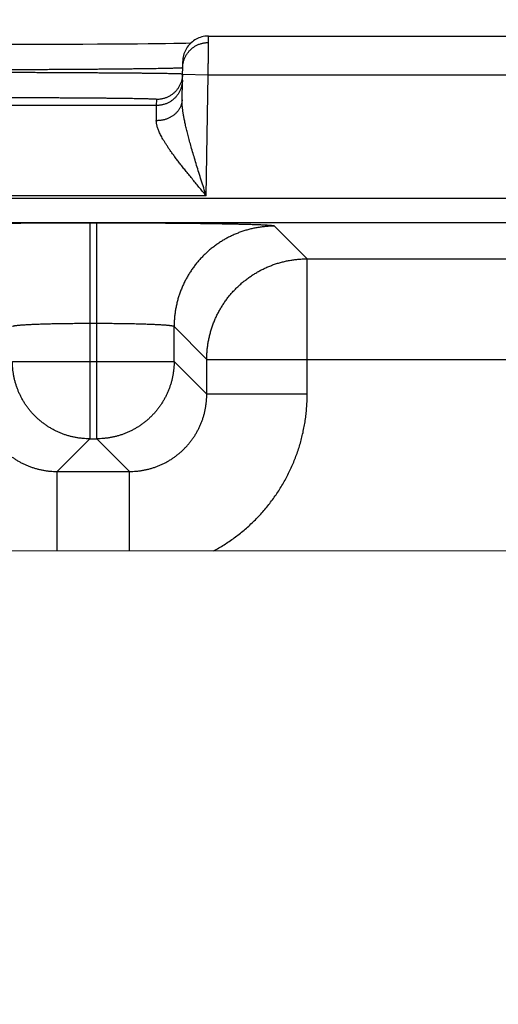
# Model space of a CAD drawing. Header units: inches. Extents: x 0 to 34, y 0 to 22.
# Tile 103 of 112: x 24.624 to 24.996, y 16.674 to 17.438. Entities that reach past the tile are written whole.
import ezdxf

# ---------------------------------------------------------------- set-up
doc = ezdxf.new("R2010")
doc.units = ezdxf.units.IN
doc.header["$LTSCALE"] = 1.87
doc.header["$MEASUREMENT"] = 0
doc.layers.get('0').update_dxf_attribs({"linetype": 'CONTINUOUS'})
doc.layers.add('DIMENSIONS', color=7, linetype='CONTINUOUS')
doc.styles.get("Standard").update_dxf_attribs({"font": 'txt', "width": 0.8})
doc.dimstyles.new('DIMSTYLE_1', dxfattribs={"dimtxt": 0.125, "dimasz": 0.18, "dimexe": 0.18, "dimexo": 0.0625, "dimgap": 0.09, "dimtad": 0, "dimtih": 1, "dimtoh": 1, "dimdec": 3, "dimzin": 4, "dimdsep": 46, "dimtxsty": 'STANDARD', "dimblk": '_FILLED', "dimblk1": '_FILLED', "dimblk2": '_FILLED', "dimcen": 0.09, "dimadec": 0, "dimazin": 0, "dimtp": 0.01, "dimtm": 0.01, "dimtfac": 1, "dimtdec": 3, "dimtofl": 0, "dimtmove": 0, "dimatfit": 3, "dimldrblk": '_FILLED', "dimfxl": 1, "dimtolj": 1, "dimtzin": 4, "dimarcsym": 0})

# ---------------------------------------------------------------- blocks, each defined once
blk = doc.blocks.new('_FILLED')
at = {"color": 0, "linetype": 'BYBLOCK'}
blk.add_solid([(0, 0), (-1, 0.1736), (-1, -0.1736)], dxfattribs=at)
blk = doc.blocks.new('*D7')
at = {"layer": 'DIMENSIONS', "color": 2, "linetype": 'CONTINUOUS'}
for p, q in [((18.86444, 15.90956), (18.86444, 19.04989)), ((25.36445, 15.91792), (25.36445, 19.04989)), ((18.86444, 18.92489), (21.29109, 18.92489)), ((25.36445, 18.92489), (22.74109, 18.92489))]:
    blk.add_line(p, q, dxfattribs=at)
at = {"layer": 'DIMENSIONS', "color": 2, "linetype": 'CONTINUOUS', "xscale": 0.18, "yscale": 0.18, "zscale": 0.18, "rotation": 180}
blk.add_blockref('_FILLED', (18.86444, 18.92489), dxfattribs=at)
at = {"layer": 'DIMENSIONS', "color": 2, "linetype": 'CONTINUOUS', "xscale": 0.18, "yscale": 0.18, "zscale": 0.18}
blk.add_blockref('_FILLED', (25.36445, 18.92489), dxfattribs=at)
at = {"layer": 'DIMENSIONS', "color": 2, "linetype": 'CONTINUOUS', "width": 0.8}
for s, p in [('[', (21.97859, 18.86239)), (']', (22.57859, 18.86239)), ('6.500', (21.35359, 18.86239)), ('165.1', (22.07859, 18.86239))]:
    blk.add_text(s, height=0.125, dxfattribs=at).set_placement(p)

msp = doc.modelspace()

# ---------------------------------------------------------------- linework, layer by layer
at = {"color": 7, "linetype": 'CONTINUOUS'}
for p, q in [((24.77093, 17.42489), (25.01996, 17.42489)), ((24.62447, 17.41825), (24.6121, 17.41823)), ((24.63684, 17.41828), (24.62447, 17.41825)), ((24.64882, 17.41832), (24.63684, 17.41828)), ((24.65968, 17.41836), (24.64882, 17.41832)), ((24.67335, 17.41842), (24.65968, 17.41836)), ((24.68477, 17.41848), (24.67335, 17.41842)), ((24.69468, 17.41854), (24.68477, 17.41848)), ((24.70611, 17.41862), (24.69468, 17.41854)), ((24.71584, 17.4187), (24.70611, 17.41862)), ((24.72414, 17.41878), (24.71584, 17.4187)), ((24.73127, 17.41885), (24.72414, 17.41878)), ((24.73742, 17.41893), (24.73127, 17.41885)), ((24.74389, 17.41902), (24.73742, 17.41893)), ((24.74911, 17.4191), (24.74389, 17.41902)), ((24.75333, 17.41917), (24.74911, 17.4191)), ((24.75703, 17.41925), (24.75333, 17.41917)), ((24.75042, 17.37548), (24.75094, 17.40524)), ((24.75076, 17.39524), (24.77076, 17.39489)), ((24.76912, 17.30099), (24.77076, 17.39489)), ((24.77076, 17.39489), (25.02013, 17.39489)), ((24.73068, 17.37099), (24.73077, 17.37567)), ((24.73068, 17.37099), (24.13021, 17.37099)), ((25.80914, 17.29884), (18.41877, 17.29884)), ((24.76912, 17.30099), (24.09177, 17.30099)), ((25.80914, 17.27982), (18.41877, 17.27982)), ((24.68423, 17.27974), (24.67866, 17.27974)), ((24.67866, 17.27974), (24.67866, 17.11237)), ((24.68423, 17.11237), (24.68423, 17.27974)), ((24.84758, 17.25201), (24.82221, 17.27737)), ((24.84758, 17.25201), (25.44531, 17.25201)), ((24.84758, 17.147), (24.84758, 17.25201)), ((24.68423, 17.20175), (24.67866, 17.20175)), ((24.74422, 17.17237), (24.74422, 17.19939)), ((24.76959, 17.17402), (24.74422, 17.19939)), ((24.61867, 17.17237), (24.74422, 17.17237)), ((24.74422, 17.17237), (24.76959, 17.147)), ((24.76959, 17.17402), (25.5233, 17.17402)), ((24.76959, 17.147), (24.76959, 17.17402)), ((24.84758, 17.147), (24.76959, 17.147)), ((24.67866, 17.11237), (24.65329, 17.08701)), ((24.67866, 17.11237), (24.68423, 17.11237)), ((24.68423, 17.11237), (24.7096, 17.08701)), ((24.65329, 17.08701), (24.7096, 17.08701)), ((24.65329, 17.0254), (24.65329, 17.08701)), ((24.7096, 17.02537), (24.7096, 17.08701)), ((25.65173, 17.02486), (18.56512, 17.02866))]:
    msp.add_line(p, q, dxfattribs=at)
msp.add_lwpolyline([(24.77093, 17.42489), (24.77032, 17.42488), (24.76915, 17.42481), (24.76799, 17.42467), (24.76684, 17.42446), (24.7657, 17.42419), (24.76458, 17.42385), (24.76348, 17.42344), (24.7624, 17.42298), (24.76136, 17.42245), (24.76035, 17.42186), (24.75937, 17.42121), (24.75844, 17.4205), (24.75755, 17.41974), (24.7567, 17.41894), (24.7559, 17.41808), (24.75515, 17.41718), (24.75446, 17.41623), (24.75383, 17.41525), (24.75325, 17.41423), (24.75273, 17.41318), (24.75228, 17.4121), (24.75189, 17.41099), (24.75156, 17.40987), (24.75131, 17.40873), (24.75111, 17.40757), (24.75099, 17.40641), (24.75094, 17.40524)], dxfattribs=at)
for points, knots in [([(24.75085, 17.40031), (24.75086, 17.40066), (24.75089, 17.4014), (24.75101, 17.40251), (24.7512, 17.40365), (24.75144, 17.40477), (24.75176, 17.40588), (24.75214, 17.40696), (24.75258, 17.40803), (24.75307, 17.40906), (24.75363, 17.41007), (24.75425, 17.41104), (24.75492, 17.41198), (24.75564, 17.41288), (24.75642, 17.41373), (24.75724, 17.41454), (24.7581, 17.41529), (24.75901, 17.416), (24.75996, 17.41665), (24.76094, 17.41725), (24.76196, 17.41779), (24.763, 17.41827), (24.76407, 17.4187), (24.76517, 17.41905), (24.76628, 17.41935), (24.76741, 17.41958), (24.76855, 17.41974), (24.7697, 17.41984), (24.77046, 17.41986), (24.77085, 17.41986)], [0, 0, 0, 0, 0.033932, 0.071088, 0.108243, 0.145399, 0.182555, 0.21971, 0.256866, 0.294022, 0.331178, 0.368334, 0.40549, 0.442646, 0.479802, 0.516958, 0.554115, 0.591272, 0.628428, 0.665585, 0.702742, 0.739899, 0.777056, 0.814213, 0.851371, 0.888528, 0.925685, 0.962843, 1, 1, 1, 1]), ([(24.77076, 17.39489), (24.77076, 17.39541), (24.77077, 17.39646), (24.77078, 17.39804), (24.77079, 17.3996), (24.7708, 17.40115), (24.7708, 17.40268), (24.77081, 17.40419), (24.77082, 17.40568), (24.77083, 17.40714), (24.77084, 17.40856), (24.77085, 17.40994), (24.77085, 17.41129), (24.77086, 17.41259), (24.77087, 17.41384), (24.77088, 17.41503), (24.77088, 17.41617), (24.77089, 17.41725), (24.77089, 17.41827), (24.7709, 17.41923), (24.77091, 17.42011), (24.77091, 17.42093), (24.77091, 17.42167), (24.77092, 17.42234), (24.77092, 17.42294), (24.77093, 17.42346), (24.77093, 17.42389), (24.77093, 17.42425), (24.77093, 17.42451), (24.77093, 17.42474), (24.77093, 17.42479), (24.77093, 17.42488), (24.77093, 17.42489)], [0, 0, 0, 0, 0.052626, 0.105099, 0.157274, 0.209004, 0.260148, 0.310582, 0.360188, 0.408821, 0.456319, 0.502545, 0.54739, 0.590733, 0.632434, 0.672367, 0.710433, 0.746535, 0.780556, 0.812384, 0.841944, 0.869174, 0.894008, 0.91638, 0.936223, 0.953469, 0.968071, 0.979991, 0.989197, 0.995659, 0.999359, 1, 1, 1, 1]), ([(24.75066, 17.39535), (24.75053, 17.39535), (24.75033, 17.39541), (24.7498, 17.39542), (24.74912, 17.39546), (24.74823, 17.39549), (24.74715, 17.39553), (24.74587, 17.39556), (24.7444, 17.39559), (24.74274, 17.39563), (24.74089, 17.39566), (24.73885, 17.3957), (24.73663, 17.39573), (24.73423, 17.39577), (24.73165, 17.3958), (24.72889, 17.39584), (24.72596, 17.39587), (24.72287, 17.39591), (24.7196, 17.39594), (24.71618, 17.39597), (24.7126, 17.39601), (24.70886, 17.39604), (24.70498, 17.39607), (24.70095, 17.3961), (24.69678, 17.39613), (24.69247, 17.39616), (24.68804, 17.39619), (24.68348, 17.39622), (24.6788, 17.39625), (24.674, 17.39628), (24.6691, 17.39631), (24.66409, 17.39634), (24.65899, 17.39636), (24.6538, 17.39639), (24.64852, 17.39641), (24.64316, 17.39644), (24.63772, 17.39646), (24.63222, 17.39648), (24.62666, 17.3965), (24.62105, 17.39652), (24.61539, 17.39654), (24.60969, 17.39656), (24.60396, 17.39657), (24.59819, 17.39659), (24.59241, 17.3966), (24.58662, 17.39662), (24.58275, 17.39663), (24.58081, 17.39663)], [0, 0, 0, 0, 0.001759, 0.004678, 0.008756, 0.013989, 0.020371, 0.027896, 0.036555, 0.046339, 0.057235, 0.069229, 0.082307, 0.096452, 0.11165, 0.127883, 0.145133, 0.163377, 0.182595, 0.202765, 0.223864, 0.245867, 0.268746, 0.292475, 0.317028, 0.342378, 0.368498, 0.395356, 0.422919, 0.451153, 0.480029, 0.509514, 0.539571, 0.570164, 0.601259, 0.632824, 0.664824, 0.697217, 0.729963, 0.763023, 0.796357, 0.829928, 0.863696, 0.897625, 0.931678, 0.965816, 1, 1, 1, 1]), ([(24.75085, 17.40021), (24.75085, 17.40018), (24.75065, 17.40016), (24.75041, 17.40011), (24.74988, 17.40007), (24.7492, 17.40003), (24.74831, 17.39998), (24.74722, 17.39994), (24.74594, 17.39989), (24.74447, 17.39985), (24.74281, 17.3998), (24.74096, 17.39975), (24.73892, 17.39971), (24.7367, 17.39966), (24.7343, 17.39962), (24.73172, 17.39957), (24.72896, 17.39953), (24.72603, 17.39948), (24.72294, 17.39944), (24.71967, 17.39939), (24.71625, 17.39935), (24.71266, 17.39931), (24.70893, 17.39927), (24.70504, 17.39923), (24.70101, 17.39919), (24.69684, 17.39915), (24.69254, 17.39911), (24.6881, 17.39907), (24.68354, 17.39903), (24.67886, 17.399), (24.67406, 17.39896), (24.66916, 17.39893), (24.66415, 17.3989), (24.65905, 17.39886), (24.65385, 17.39883), (24.64857, 17.3988), (24.64321, 17.39878), (24.63777, 17.39875), (24.63227, 17.39872), (24.62671, 17.3987), (24.6211, 17.39868), (24.61543, 17.39865), (24.60973, 17.39863), (24.604, 17.39862), (24.59823, 17.3986), (24.59245, 17.39858), (24.58665, 17.39857), (24.58278, 17.39856), (24.58085, 17.39856)], [0, 0, 0, 0, 0.000644, 0.002418, 0.005347, 0.009432, 0.01467, 0.021056, 0.028582, 0.037241, 0.047021, 0.057913, 0.069902, 0.082972, 0.097108, 0.112297, 0.12852, 0.145758, 0.163988, 0.183191, 0.203345, 0.224428, 0.246413, 0.269274, 0.292984, 0.317518, 0.342848, 0.368947, 0.395784, 0.423326, 0.451538, 0.480391, 0.509854, 0.539891, 0.570463, 0.601535, 0.633076, 0.665051, 0.697422, 0.730145, 0.763181, 0.796494, 0.830046, 0.863797, 0.897706, 0.931736, 0.965847, 1, 1, 1, 1]), ([(24.75068, 17.39064), (24.75068, 17.39026), (24.75064, 17.38949), (24.75052, 17.38835), (24.75034, 17.38721), (24.75009, 17.38609), (24.74977, 17.38498), (24.74939, 17.38389), (24.74896, 17.38283), (24.74846, 17.38179), (24.7479, 17.38078), (24.74728, 17.37981), (24.74661, 17.37888), (24.74589, 17.37798), (24.74512, 17.37713), (24.74429, 17.37632), (24.74343, 17.37556), (24.74252, 17.37486), (24.74157, 17.3742), (24.74059, 17.3736), (24.73957, 17.37306), (24.73853, 17.37258), (24.73746, 17.37216), (24.73636, 17.3718), (24.73525, 17.37151), (24.73412, 17.37128), (24.73298, 17.37111), (24.73184, 17.37101), (24.73107, 17.37099), (24.73068, 17.37099)], [0, 0, 0, 0, 0.037036, 0.074073, 0.111109, 0.148146, 0.185182, 0.222218, 0.259255, 0.296292, 0.333328, 0.370365, 0.407402, 0.444439, 0.481476, 0.518513, 0.55555, 0.592587, 0.629624, 0.666662, 0.703699, 0.740736, 0.777774, 0.814812, 0.851849, 0.888887, 0.925925, 0.962962, 1, 1, 1, 1]), ([(24.75076, 17.39524), (24.75075, 17.39488), (24.75072, 17.39414), (24.7506, 17.39303), (24.75042, 17.39189), (24.75017, 17.39077), (24.74985, 17.38966), (24.74948, 17.38857), (24.74904, 17.38751), (24.74854, 17.38647), (24.74798, 17.38546), (24.74736, 17.38449), (24.74669, 17.38356), (24.74597, 17.38266), (24.7452, 17.38181), (24.74438, 17.381), (24.74351, 17.38024), (24.7426, 17.37953), (24.74165, 17.37888), (24.74067, 17.37828), (24.73965, 17.37774), (24.73861, 17.37726), (24.73754, 17.37684), (24.73644, 17.37648), (24.73533, 17.37619), (24.7342, 17.37596), (24.73306, 17.37579), (24.73192, 17.37569), (24.73115, 17.37567), (24.73077, 17.37567)], [0, 0, 0, 0, 0.034394, 0.071532, 0.10867, 0.145808, 0.182946, 0.220084, 0.257223, 0.294361, 0.331499, 0.368637, 0.405776, 0.442914, 0.480053, 0.517191, 0.55433, 0.591469, 0.628608, 0.665747, 0.702886, 0.740025, 0.777164, 0.814303, 0.851443, 0.888582, 0.925721, 0.962861, 1, 1, 1, 1]), ([(24.73077, 17.37567), (24.73077, 17.3757), (24.73059, 17.37573), (24.73036, 17.37578), (24.72988, 17.37581), (24.72925, 17.37586), (24.72843, 17.3759), (24.72743, 17.37595), (24.72625, 17.37599), (24.7249, 17.37603), (24.72337, 17.37608), (24.72167, 17.37612), (24.71979, 17.37616), (24.71775, 17.3762), (24.71554, 17.37625), (24.71316, 17.37629), (24.71063, 17.37633), (24.70793, 17.37637), (24.70508, 17.3764), (24.70208, 17.37644), (24.69893, 17.37648), (24.69564, 17.37651), (24.69221, 17.37655), (24.68864, 17.37658), (24.68494, 17.37661), (24.68112, 17.37664), (24.67717, 17.37667), (24.6731, 17.3767), (24.66893, 17.37673), (24.66464, 17.37676), (24.66025, 17.37678), (24.65577, 17.3768), (24.65119, 17.37683), (24.64653, 17.37685), (24.64179, 17.37687), (24.63698, 17.37688), (24.63209, 17.3769), (24.62714, 17.37692), (24.62214, 17.37693), (24.61709, 17.37694), (24.61199, 17.37695), (24.60685, 17.37696), (24.60169, 17.37697), (24.59649, 17.37697), (24.59128, 17.37698), (24.58605, 17.37698), (24.58256, 17.37698), (24.58081, 17.37698)], [0, 0, 0, 0, 0.000681, 0.002532, 0.005586, 0.009848, 0.015314, 0.021977, 0.029829, 0.038864, 0.049073, 0.060443, 0.072956, 0.086595, 0.101343, 0.117187, 0.134107, 0.152081, 0.171086, 0.191101, 0.212103, 0.234064, 0.256956, 0.280752, 0.305424, 0.330943, 0.357277, 0.384394, 0.412261, 0.440844, 0.470107, 0.500017, 0.530535, 0.561624, 0.593247, 0.625371, 0.657958, 0.690964, 0.724342, 0.758049, 0.792043, 0.826288, 0.860752, 0.895399, 0.930186, 0.965069, 1, 1, 1, 1]), ([(24.75042, 17.37548), (24.75041, 17.37516), (24.75038, 17.37452), (24.75026, 17.37357), (24.75008, 17.37262), (24.74983, 17.37168), (24.74952, 17.37076), (24.74914, 17.36986), (24.74871, 17.36897), (24.74821, 17.36811), (24.74765, 17.36727), (24.74703, 17.36646), (24.74636, 17.36569), (24.74564, 17.36494), (24.74487, 17.36424), (24.74405, 17.36357), (24.74318, 17.36294), (24.74227, 17.36236), (24.74132, 17.36182), (24.74034, 17.36132), (24.73932, 17.36088), (24.73827, 17.36048), (24.7372, 17.36014), (24.7361, 17.35984), (24.73499, 17.3596), (24.73386, 17.35942), (24.73272, 17.35929), (24.73157, 17.35921), (24.7308, 17.3592), (24.73042, 17.3592)], [0, 0, 0, 0, 0.033591, 0.067233, 0.100972, 0.134857, 0.168932, 0.203239, 0.237814, 0.27269, 0.307897, 0.343457, 0.379388, 0.415702, 0.452407, 0.489504, 0.526989, 0.564855, 0.603088, 0.64167, 0.680581, 0.719793, 0.75928, 0.799008, 0.838943, 0.879049, 0.919287, 0.959618, 1, 1, 1, 1]), ([(24.76912, 17.30099), (24.76848, 17.30301), (24.7672, 17.30702), (24.76532, 17.31298), (24.76349, 17.31882), (24.76174, 17.32447), (24.76009, 17.3299), (24.75857, 17.33505), (24.75718, 17.33991), (24.75592, 17.34445), (24.75481, 17.34867), (24.75384, 17.35257), (24.75301, 17.35615), (24.75231, 17.35944), (24.75173, 17.36243), (24.75127, 17.36516), (24.75092, 17.36764), (24.75066, 17.36988), (24.7505, 17.37191), (24.75041, 17.37376), (24.75041, 17.37492), (24.75042, 17.37548)], [0, 0, 0, 0, 0.08243, 0.163875, 0.243563, 0.320681, 0.394457, 0.46437, 0.530035, 0.591244, 0.647888, 0.700013, 0.747725, 0.791237, 0.830771, 0.866592, 0.898957, 0.928172, 0.954551, 0.978393, 1, 1, 1, 1]), ([(24.73042, 17.3592), (24.73043, 17.35972), (24.73045, 17.36073), (24.73049, 17.36218), (24.73052, 17.36354), (24.73055, 17.36478), (24.73057, 17.36592), (24.73059, 17.36694), (24.73061, 17.36785), (24.73063, 17.36865), (24.73065, 17.36933), (24.73066, 17.36989), (24.73067, 17.37034), (24.73068, 17.37066), (24.73068, 17.37087), (24.73068, 17.37096), (24.73068, 17.37099)], [0, 0, 0, 0, 0.132421, 0.256146, 0.370948, 0.476627, 0.573004, 0.659912, 0.737205, 0.804747, 0.862422, 0.910132, 0.947796, 0.975354, 0.992764, 1, 1, 1, 1]), ([(24.76912, 17.30099), (24.76818, 17.30211), (24.76632, 17.30434), (24.76355, 17.30767), (24.76082, 17.31096), (24.75816, 17.3142), (24.75557, 17.31736), (24.75309, 17.32044), (24.75073, 17.32341), (24.74848, 17.32628), (24.74638, 17.32902), (24.74441, 17.33165), (24.74259, 17.33414), (24.74091, 17.33651), (24.73937, 17.33876), (24.73797, 17.34088), (24.73671, 17.34287), (24.73559, 17.34475), (24.73459, 17.34652), (24.73371, 17.34818), (24.73296, 17.34974), (24.73231, 17.3512), (24.73176, 17.35257), (24.73132, 17.35385), (24.73096, 17.35505), (24.7307, 17.35618), (24.73052, 17.35724), (24.73043, 17.35824), (24.73041, 17.35889), (24.73042, 17.3592)], [0, 0, 0, 0, 0.061903, 0.123314, 0.183889, 0.243287, 0.301158, 0.357157, 0.410999, 0.462496, 0.511489, 0.55788, 0.601629, 0.64271, 0.681154, 0.717022, 0.750385, 0.781342, 0.810011, 0.83651, 0.860966, 0.883518, 0.90431, 0.923475, 0.941154, 0.957495, 0.972648, 0.986764, 1, 1, 1, 1]), ([(24.67866, 17.27974), (24.67701, 17.27974), (24.67369, 17.27974), (24.66873, 17.27974), (24.66377, 17.27973), (24.65883, 17.27972), (24.65391, 17.2797), (24.64903, 17.27969), (24.64418, 17.27967), (24.63938, 17.27964), (24.63463, 17.27962), (24.62993, 17.27959), (24.6253, 17.27955), (24.62074, 17.27952), (24.61626, 17.27948), (24.61186, 17.27944), (24.60754, 17.2794), (24.60332, 17.27935), (24.5992, 17.2793), (24.59517, 17.27925), (24.59126, 17.2792), (24.58746, 17.27914), (24.58379, 17.27908), (24.58023, 17.27902), (24.5768, 17.27896), (24.57351, 17.27889), (24.57035, 17.27883), (24.56734, 17.27876), (24.56447, 17.27869), (24.56175, 17.27861), (24.55918, 17.27854), (24.55677, 17.27846), (24.55451, 17.27839), (24.55242, 17.27831), (24.5505, 17.27823), (24.54874, 17.27815), (24.54715, 17.27806), (24.54573, 17.27798), (24.54449, 17.2779), (24.54342, 17.27781), (24.54253, 17.27773), (24.54181, 17.27765), (24.54127, 17.27757), (24.54092, 17.27748), (24.54073, 17.27742), (24.54068, 17.27737)], [0, 0, 0, 0, 0.035977, 0.071975, 0.107921, 0.143744, 0.179376, 0.214763, 0.249874, 0.284676, 0.319114, 0.353132, 0.386681, 0.419721, 0.452213, 0.484116, 0.515391, 0.545996, 0.575888, 0.605026, 0.633377, 0.660905, 0.687572, 0.713339, 0.73817, 0.762041, 0.784923, 0.806782, 0.827586, 0.847306, 0.865922, 0.883412, 0.89975, 0.914912, 0.928879, 0.941638, 0.953174, 0.963469, 0.972505, 0.980274, 0.986769, 0.991984, 0.995917, 0.998574, 1, 1, 1, 1]), ([(24.82221, 17.27737), (24.82216, 17.27742), (24.82197, 17.27748), (24.82162, 17.27757), (24.82108, 17.27765), (24.82037, 17.27773), (24.81947, 17.27781), (24.81841, 17.2779), (24.81716, 17.27798), (24.81574, 17.27806), (24.81415, 17.27815), (24.81239, 17.27823), (24.81047, 17.27831), (24.80838, 17.27839), (24.80612, 17.27846), (24.80371, 17.27854), (24.80114, 17.27861), (24.79842, 17.27869), (24.79555, 17.27876), (24.79254, 17.27883), (24.78938, 17.27889), (24.78609, 17.27896), (24.78266, 17.27902), (24.77911, 17.27908), (24.77543, 17.27914), (24.77163, 17.2792), (24.76772, 17.27925), (24.7637, 17.2793), (24.75957, 17.27935), (24.75535, 17.2794), (24.75103, 17.27944), (24.74663, 17.27948), (24.74215, 17.27952), (24.73759, 17.27955), (24.73296, 17.27959), (24.72827, 17.27962), (24.72351, 17.27964), (24.71871, 17.27967), (24.71387, 17.27969), (24.70898, 17.2797), (24.70407, 17.27972), (24.69912, 17.27973), (24.69416, 17.27974), (24.6892, 17.27974), (24.68589, 17.27974), (24.68423, 17.27974)], [0, 0, 0, 0, 0.001426, 0.004083, 0.008016, 0.013231, 0.019726, 0.027494, 0.036531, 0.046826, 0.058362, 0.071121, 0.085088, 0.10025, 0.116588, 0.134078, 0.152694, 0.172414, 0.193218, 0.215077, 0.237959, 0.26183, 0.286661, 0.312428, 0.339095, 0.366623, 0.394974, 0.424112, 0.454004, 0.484609, 0.515884, 0.547787, 0.580279, 0.613319, 0.646868, 0.680886, 0.715324, 0.750126, 0.785237, 0.820624, 0.856256, 0.892079, 0.928025, 0.964023, 1, 1, 1, 1]), ([(24.82221, 17.27737), (24.82113, 17.27737), (24.81899, 17.27733), (24.81577, 17.27713), (24.81256, 17.2768), (24.80937, 17.27633), (24.8062, 17.27573), (24.80306, 17.27501), (24.79995, 17.27415), (24.79688, 17.27316), (24.79386, 17.27205), (24.79088, 17.27082), (24.78795, 17.26946), (24.78509, 17.26799), (24.78228, 17.26639), (24.77955, 17.26469), (24.77689, 17.26287), (24.7743, 17.26094), (24.7718, 17.25891), (24.76938, 17.25677), (24.76706, 17.25454), (24.76482, 17.25221), (24.76269, 17.2498), (24.76066, 17.24729), (24.75873, 17.24471), (24.75691, 17.24205), (24.7552, 17.23931), (24.75361, 17.23651), (24.75213, 17.23364), (24.75078, 17.23072), (24.74954, 17.22774), (24.74843, 17.22471), (24.74745, 17.22164), (24.74659, 17.21853), (24.74586, 17.21539), (24.74527, 17.21222), (24.7448, 17.20903), (24.74447, 17.20583), (24.74427, 17.20261), (24.74422, 17.20046), (24.74422, 17.19939)], [0, 0, 0, 0, 0.026313, 0.052627, 0.078941, 0.105256, 0.131571, 0.157886, 0.184201, 0.210517, 0.236833, 0.263149, 0.289465, 0.315782, 0.342098, 0.368415, 0.394732, 0.421049, 0.447367, 0.473684, 0.500001, 0.526318, 0.552636, 0.578953, 0.60527, 0.631587, 0.657904, 0.68422, 0.710537, 0.736853, 0.763169, 0.789485, 0.8158, 0.842115, 0.86843, 0.894745, 0.921059, 0.947373, 0.973687, 1, 1, 1, 1]), ([(24.76959, 17.17402), (24.76959, 17.17509), (24.76964, 17.17724), (24.76984, 17.18046), (24.77017, 17.18367), (24.77064, 17.18686), (24.77123, 17.19002), (24.77196, 17.19317), (24.77282, 17.19627), (24.7738, 17.19934), (24.77491, 17.20237), (24.77615, 17.20535), (24.7775, 17.20827), (24.77898, 17.21114), (24.78057, 17.21394), (24.78228, 17.21668), (24.7841, 17.21934), (24.78603, 17.22193), (24.78806, 17.22443), (24.79019, 17.22685), (24.79243, 17.22917), (24.79475, 17.23141), (24.79717, 17.23354), (24.79967, 17.23557), (24.80226, 17.2375), (24.80492, 17.23932), (24.80766, 17.24103), (24.81046, 17.24262), (24.81333, 17.2441), (24.81625, 17.24545), (24.81923, 17.24669), (24.82226, 17.2478), (24.82533, 17.24878), (24.82844, 17.24964), (24.83158, 17.25036), (24.83475, 17.25096), (24.83794, 17.25143), (24.84114, 17.25176), (24.84436, 17.25196), (24.8465, 17.25201), (24.84758, 17.25201)], [0, 0, 0, 0, 0.026315, 0.05263, 0.078945, 0.105261, 0.131577, 0.157893, 0.184209, 0.210526, 0.236843, 0.263161, 0.289478, 0.315796, 0.342114, 0.368432, 0.39475, 0.421068, 0.447387, 0.473705, 0.500023, 0.526342, 0.55266, 0.578978, 0.605297, 0.631615, 0.657932, 0.68425, 0.710567, 0.736885, 0.763203, 0.789519, 0.815835, 0.842151, 0.868467, 0.894785, 0.921098, 0.947404, 0.973703, 1, 1, 1, 1]), ([(24.67866, 17.20175), (24.67778, 17.20175), (24.676, 17.20175), (24.67335, 17.20174), (24.67071, 17.20173), (24.66808, 17.20172), (24.66547, 17.2017), (24.66289, 17.20167), (24.66034, 17.20164), (24.65783, 17.2016), (24.65535, 17.20157), (24.65293, 17.20152), (24.65055, 17.20147), (24.64823, 17.20142), (24.64597, 17.20137), (24.64377, 17.20131), (24.64164, 17.20124), (24.63958, 17.20117), (24.63761, 17.2011), (24.63571, 17.20103), (24.63389, 17.20095), (24.63217, 17.20087), (24.63053, 17.20078), (24.62899, 17.2007), (24.62755, 17.20061), (24.62621, 17.20052), (24.62497, 17.20042), (24.62384, 17.20033), (24.62282, 17.20023), (24.6219, 17.20013), (24.6211, 17.20003), (24.62041, 17.19993), (24.61984, 17.19982), (24.61938, 17.19972), (24.61903, 17.19962), (24.6188, 17.19952), (24.61869, 17.19943), (24.61867, 17.19939)], [0, 0, 0, 0, 0.044232, 0.088379, 0.132351, 0.176063, 0.219431, 0.262369, 0.304793, 0.34662, 0.387767, 0.428152, 0.467698, 0.506326, 0.543961, 0.580529, 0.615958, 0.650179, 0.683124, 0.714728, 0.744929, 0.77367, 0.800892, 0.826542, 0.850571, 0.872933, 0.893583, 0.912482, 0.929595, 0.94489, 0.958341, 0.969924, 0.979626, 0.987442, 0.993383, 0.997502, 1, 1, 1, 1]), ([(24.74422, 17.19939), (24.7442, 17.19943), (24.74409, 17.19952), (24.74386, 17.19962), (24.74351, 17.19972), (24.74306, 17.19982), (24.74248, 17.19993), (24.74179, 17.20003), (24.74099, 17.20013), (24.74008, 17.20023), (24.73905, 17.20033), (24.73792, 17.20042), (24.73668, 17.20052), (24.73534, 17.20061), (24.7339, 17.2007), (24.73236, 17.20078), (24.73073, 17.20087), (24.729, 17.20095), (24.72719, 17.20103), (24.72529, 17.2011), (24.72331, 17.20117), (24.72125, 17.20124), (24.71912, 17.20131), (24.71693, 17.20137), (24.71466, 17.20142), (24.71234, 17.20147), (24.70997, 17.20152), (24.70754, 17.20157), (24.70507, 17.2016), (24.70255, 17.20164), (24.7, 17.20167), (24.69742, 17.2017), (24.69481, 17.20172), (24.69219, 17.20173), (24.68954, 17.20174), (24.68689, 17.20175), (24.68512, 17.20175), (24.68423, 17.20175)], [0, 0, 0, 0, 0.002498, 0.006617, 0.012558, 0.020374, 0.030076, 0.041659, 0.05511, 0.070405, 0.087518, 0.106417, 0.127067, 0.149429, 0.173458, 0.199108, 0.22633, 0.255071, 0.285272, 0.316876, 0.349821, 0.384042, 0.419471, 0.456039, 0.493674, 0.532302, 0.571848, 0.612233, 0.65338, 0.695207, 0.737631, 0.780569, 0.823937, 0.867649, 0.911621, 0.955768, 1, 1, 1, 1]), ([(24.67866, 17.11237), (24.67779, 17.11238), (24.67605, 17.11241), (24.67344, 17.11259), (24.67083, 17.11287), (24.66825, 17.11327), (24.66568, 17.11378), (24.66314, 17.1144), (24.66062, 17.11514), (24.65814, 17.11598), (24.6557, 17.11693), (24.65331, 17.11798), (24.65096, 17.11914), (24.64867, 17.1204), (24.64643, 17.12176), (24.64425, 17.12321), (24.64214, 17.12476), (24.6401, 17.1264), (24.63813, 17.12813), (24.63624, 17.12994), (24.63443, 17.13183), (24.6327, 17.1338), (24.63106, 17.13584), (24.62951, 17.13795), (24.62806, 17.14013), (24.6267, 17.14236), (24.62544, 17.14466), (24.62428, 17.14701), (24.62323, 17.1494), (24.62228, 17.15184), (24.62143, 17.15432), (24.6207, 17.15684), (24.62008, 17.15938), (24.61957, 17.16195), (24.61917, 17.16453), (24.61888, 17.16714), (24.61871, 17.16975), (24.61867, 17.17149), (24.61867, 17.17237)], [0, 0, 0, 0, 0.027758, 0.055518, 0.083287, 0.111063, 0.138843, 0.166621, 0.194399, 0.222177, 0.249956, 0.277736, 0.305515, 0.333295, 0.361075, 0.388855, 0.416635, 0.444416, 0.472196, 0.499977, 0.527757, 0.555538, 0.583318, 0.611098, 0.638879, 0.666659, 0.694439, 0.722219, 0.749998, 0.777777, 0.805556, 0.833335, 0.861113, 0.888891, 0.916669, 0.944446, 0.972223, 1, 1, 1, 1]), ([(24.74422, 17.17237), (24.74422, 17.17149), (24.74418, 17.16975), (24.74401, 17.16714), (24.74372, 17.16454), (24.74333, 17.16195), (24.74281, 17.15938), (24.74219, 17.15684), (24.74146, 17.15433), (24.74062, 17.15185), (24.73967, 17.14941), (24.73861, 17.14701), (24.73745, 17.14466), (24.7362, 17.14237), (24.73484, 17.14013), (24.73338, 17.13795), (24.73183, 17.13584), (24.7302, 17.1338), (24.72847, 17.13183), (24.72666, 17.12994), (24.72477, 17.12813), (24.7228, 17.1264), (24.72076, 17.12476), (24.71865, 17.12322), (24.71647, 17.12176), (24.71423, 17.1204), (24.71194, 17.11914), (24.70959, 17.11798), (24.70719, 17.11693), (24.70475, 17.11598), (24.70227, 17.11514), (24.69976, 17.1144), (24.69722, 17.11378), (24.69465, 17.11327), (24.69206, 17.11287), (24.68946, 17.11259), (24.68685, 17.11241), (24.6851, 17.11238), (24.68423, 17.11237)], [0, 0, 0, 0, 0.027758, 0.055518, 0.083287, 0.111063, 0.138843, 0.166621, 0.194399, 0.222177, 0.249956, 0.277736, 0.305515, 0.333295, 0.361075, 0.388855, 0.416635, 0.444416, 0.472196, 0.499977, 0.527757, 0.555538, 0.583318, 0.611098, 0.638879, 0.666659, 0.694439, 0.722219, 0.749998, 0.777777, 0.805556, 0.833335, 0.861113, 0.888891, 0.916669, 0.944446, 0.972223, 1, 1, 1, 1]), ([(24.5933, 17.147), (24.5933, 17.14612), (24.59334, 17.14438), (24.59351, 17.14176), (24.59379, 17.13916), (24.59419, 17.13657), (24.5947, 17.134), (24.59532, 17.13145), (24.59606, 17.12894), (24.5969, 17.12646), (24.59785, 17.12402), (24.5989, 17.12162), (24.60006, 17.11927), (24.60132, 17.11698), (24.60267, 17.11474), (24.60413, 17.11256), (24.60568, 17.11045), (24.60731, 17.10841), (24.60904, 17.10644), (24.61085, 17.10455), (24.61274, 17.10274), (24.61471, 17.10102), (24.61675, 17.09938), (24.61886, 17.09783), (24.62104, 17.09638), (24.62327, 17.09502), (24.62557, 17.09376), (24.62792, 17.0926), (24.63031, 17.09155), (24.63275, 17.0906), (24.63523, 17.08976), (24.63775, 17.08903), (24.64029, 17.08841), (24.64286, 17.0879), (24.64545, 17.0875), (24.64806, 17.08721), (24.65067, 17.08704), (24.65242, 17.08701), (24.65329, 17.08701)], [0, 0, 0, 0, 0.027805, 0.055604, 0.083399, 0.11119, 0.138978, 0.166763, 0.194546, 0.222325, 0.250102, 0.277875, 0.305646, 0.333415, 0.361182, 0.388948, 0.416712, 0.444475, 0.472238, 0.5, 0.527762, 0.555525, 0.583288, 0.611052, 0.638818, 0.666585, 0.694354, 0.722124, 0.749898, 0.777675, 0.805454, 0.833237, 0.861022, 0.88881, 0.916602, 0.944397, 0.972197, 1, 1, 1, 1]), ([(24.7096, 17.08701), (24.71047, 17.08701), (24.71222, 17.08704), (24.71483, 17.08721), (24.71744, 17.0875), (24.72003, 17.0879), (24.7226, 17.08841), (24.72514, 17.08903), (24.72766, 17.08976), (24.73014, 17.0906), (24.73258, 17.09155), (24.73498, 17.0926), (24.73732, 17.09376), (24.73962, 17.09502), (24.74186, 17.09638), (24.74403, 17.09783), (24.74614, 17.09938), (24.74819, 17.10102), (24.75015, 17.10274), (24.75204, 17.10455), (24.75385, 17.10644), (24.75558, 17.10841), (24.75722, 17.11045), (24.75876, 17.11256), (24.76022, 17.11474), (24.76158, 17.11698), (24.76283, 17.11927), (24.76399, 17.12162), (24.76505, 17.12402), (24.766, 17.12646), (24.76684, 17.12894), (24.76757, 17.13145), (24.76819, 17.134), (24.7687, 17.13657), (24.7691, 17.13916), (24.76938, 17.14176), (24.76955, 17.14438), (24.76959, 17.14612), (24.76959, 17.147)], [0, 0, 0, 0, 0.027805, 0.055604, 0.083399, 0.11119, 0.138978, 0.166763, 0.194546, 0.222325, 0.250102, 0.277875, 0.305646, 0.333415, 0.361182, 0.388948, 0.416712, 0.444475, 0.472238, 0.5, 0.527762, 0.555525, 0.583288, 0.611052, 0.638818, 0.666585, 0.694354, 0.722124, 0.749898, 0.777675, 0.805454, 0.833237, 0.861022, 0.88881, 0.916602, 0.944397, 0.972197, 1, 1, 1, 1]), ([(24.77468, 17.02533), (24.7761, 17.02609), (24.7789, 17.02765), (24.78301, 17.03013), (24.78704, 17.03276), (24.79097, 17.03552), (24.7948, 17.03843), (24.79853, 17.04146), (24.80215, 17.04462), (24.80566, 17.0479), (24.80905, 17.05131), (24.81232, 17.05483), (24.81547, 17.05846), (24.81849, 17.0622), (24.82138, 17.06605), (24.82413, 17.06999), (24.82674, 17.07402), (24.82921, 17.07815), (24.83153, 17.08236), (24.83371, 17.08664), (24.83574, 17.091), (24.83761, 17.09543), (24.83933, 17.09992), (24.84089, 17.10446), (24.84229, 17.10906), (24.84353, 17.11371), (24.84461, 17.11839), (24.84552, 17.12311), (24.84627, 17.12786), (24.84686, 17.13263), (24.84727, 17.13741), (24.84752, 17.1422), (24.84758, 17.1454), (24.84758, 17.147)], [0, 0, 0, 0, 0.032267, 0.064529, 0.096789, 0.129054, 0.161321, 0.193587, 0.225848, 0.258108, 0.29037, 0.322636, 0.354902, 0.387165, 0.419426, 0.451689, 0.483954, 0.516217, 0.548478, 0.580737, 0.612997, 0.64526, 0.67753, 0.709807, 0.742084, 0.774349, 0.806603, 0.838859, 0.871126, 0.903393, 0.935641, 0.967851, 1, 1, 1, 1])]:
    msp.add_open_spline(points, degree=3, knots=knots, dxfattribs=at)
for points in [[(24.75076, 17.39532), (24.75076, 17.39536), (24.75071, 17.39535), (24.75066, 17.39535)], [(24.75076, 17.39532), (24.75076, 17.39529), (24.75076, 17.39526), (24.75076, 17.39524)]]:
    msp.add_open_spline(points, degree=3, dxfattribs=at)

# ---------------------------------------------------------------- dimensions: what is measured, and where the dimension line sits
at = {"layer": 'DIMENSIONS', "color": 2, "linetype": 'CONTINUOUS'}
dim = msp.add_linear_dim(base=(18.86444, 18.92489), p1=(25.36445, 15.91792), p2=(18.86444, 15.90956), angle=180, dimstyle='DIMSTYLE_1', dxfattribs=at)
dim.commit()
dim.dimension.update_dxf_attribs({"geometry": '*D7', "text_midpoint": (22.01609, 18.92489), "dimtype": 160})

doc.saveas('drawing.dxf')
